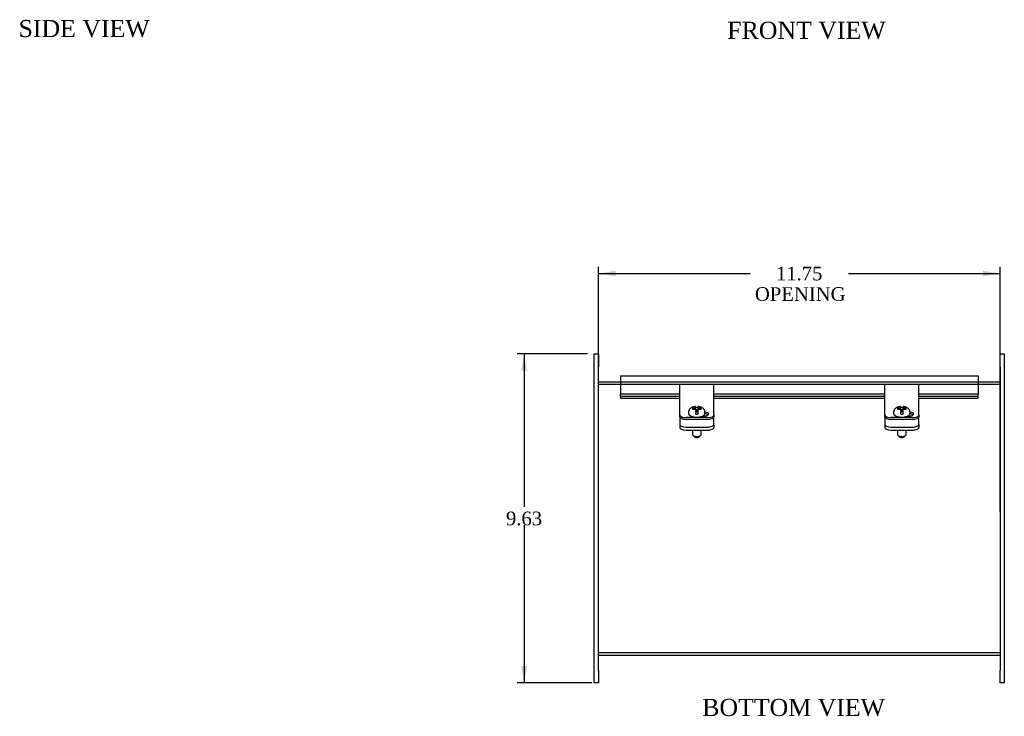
# Model space of a CAD drawing. Header units: inches. Extents: x 2.3 to 88.4, y 3 to 59.2.
# Tile 1 of 4: x 8 to 36.8, y 3 to 23.4. Entities that reach past the tile are written whole.
import ezdxf
from ezdxf.enums import TextEntityAlignment as Align
from ezdxf.lldxf.tags import DXFTag

# ---------------------------------------------------------------- set-up
doc = ezdxf.new("R2010")
doc.units = ezdxf.units.IN
doc.header["$MEASUREMENT"] = 0
for name, color, linetype in [('COM40176', 7, 'CONTINUOUS'), ('COM43353', 7, 'CONTINUOUS'), ('COM49256', 7, 'CONTINUOUS'), ('COM49257', 7, 'CONTINUOUS'), ('COM52631', 7, 'CONTINUOUS'), ('DEFAULT', 7, 'CONTINUOUS'), ('GSK11095', 7, 'CONTINUOUS'), ('SCS19419', 7, 'CONTINUOUS')]:
    doc.layers.add(name, color=color, linetype=linetype)
doc.styles.add('SEACAD_TIMES_NEW_ROMAN', font='times.ttf')
tags = doc.linetypes.add('HIDDEN2', pattern=[0.1875, 0.125, -0.0625]).pattern_tags.tags
tags[6:7] = [DXFTag(74, 4), DXFTag(75, 0), DXFTag(340, '0'), DXFTag(46, 0.0), DXFTag(50, 0.0), DXFTag(44, 0.0), DXFTag(45, 0.0)]
tags[4:5] = [DXFTag(74, 4), DXFTag(75, 0), DXFTag(340, '0'), DXFTag(46, 0.0), DXFTag(50, 0.0), DXFTag(44, 0.0), DXFTag(45, 0.0)]

# ---------------------------------------------------------------- blocks, each defined once
blk = doc.blocks.new('GDIMGGROUP7')
at = {"layer": 'DEFAULT', "linetype": 'Continuous'}
for points in [[(25.442, 16.028), (24.942, 15.944), (25.442, 15.861)], [(36.192, 16.028), (36.192, 15.861), (36.692, 15.944)]]:
    blk.add_hatch(color=136, dxfattribs=at).paths.add_polyline_path(points)
at = {"layer": 'DEFAULT', "color": 136, "linetype": 'Continuous'}
for p, q in [((24.942, 8.978), (24.942, 16.144)), ((36.692, 8.978), (36.692, 16.144)), ((24.942, 15.944), (29.378, 15.944)), ((32.256, 15.944), (36.692, 15.944))]:
    blk.add_line(p, q, dxfattribs=at)
at = {"layer": 'DEFAULT', "color": 136, "linetype": 'Continuous', "style": 'SEACAD_TIMES_NEW_ROMAN'}
for s, p in [('11.75', (30.134, 16.144)), ('OPENING', (29.518, 15.544))]:
    blk.add_text(s, height=0.4, dxfattribs=at).set_placement(p, align=Align.TOP_LEFT)
blk = doc.blocks.new('GDIMGGROUP21')
at = {"layer": 'DEFAULT', "linetype": 'Continuous'}
for points in [[(22.68, 13.09), (22.846, 13.09), (22.763, 13.59)], [(22.68, 4.465), (22.763, 3.965), (22.846, 4.465)]]:
    blk.add_hatch(color=136, dxfattribs=at).paths.add_polyline_path(points)
at = {"layer": 'DEFAULT', "color": 136, "linetype": 'Continuous'}
for p, q in [((24.617, 13.59), (22.563, 13.59)), ((22.763, 13.59), (22.763, 9.118)), ((22.763, 8.578), (22.763, 3.965)), ((24.742, 3.965), (22.563, 3.965))]:
    blk.add_line(p, q, dxfattribs=at)
at = {"layer": 'DEFAULT', "color": 136, "linetype": 'Continuous', "style": 'SEACAD_TIMES_NEW_ROMAN'}
blk.add_text('9.63', height=0.4, dxfattribs=at).set_placement((22.232, 8.978), align=Align.TOP_LEFT)

msp = doc.modelspace()

# ---------------------------------------------------------------- linework, layer by layer
at = {"layer": 'COM40176', "color": 7, "linetype": 'Continuous'}
for p, q in [((27.317, 12.575), (27.317, 12.697)), ((28.317, 12.697), (27.317, 12.697)), ((28.317, 12.575), (28.317, 12.697)), ((33.317, 12.575), (33.317, 12.697)), ((34.317, 12.697), (33.317, 12.697)), ((34.317, 12.575), (34.317, 12.697)), ((27.317, 11.995), (27.317, 12.575)), ((28.317, 11.995), (28.317, 12.575)), ((33.317, 11.995), (33.317, 12.575)), ((34.317, 11.995), (34.317, 12.575)), ((27.317, 11.956), (27.317, 11.995)), ((27.317, 11.808), (27.317, 11.956)), ((28.317, 11.956), (28.317, 11.995)), ((28.317, 11.808), (28.317, 11.956)), ((33.317, 11.956), (33.317, 11.995)), ((33.317, 11.808), (33.317, 11.956)), ((34.317, 11.956), (34.317, 11.995)), ((34.317, 11.808), (34.317, 11.956)), ((27.317, 11.756), (27.317, 11.808)), ((28.129, 11.728), (27.505, 11.728)), ((28.129, 11.677), (27.505, 11.677)), ((27.989, 11.775), (28.02, 11.775)), ((28.317, 11.808), (28.317, 11.756)), ((33.317, 11.756), (33.317, 11.808)), ((34.129, 11.728), (33.505, 11.728)), ((34.129, 11.677), (33.505, 11.677)), ((33.989, 11.775), (34.02, 11.775)), ((34.317, 11.808), (34.317, 11.756))]:
    msp.add_line(p, q, dxfattribs=at)
for centre, major_axis, start_param, end_param in [((28.02, 11.834), (-0.141, 0), 1.570796, 4.453838), ((28.02, 11.782), (-0.14, 0), 3.591638, 4.470707), ((34.02, 11.834), (-0.141, 0), 1.570796, 4.453838), ((34.02, 11.782), (-0.14, 0), 3.591638, 4.470707), ((27.505, 11.808), (-0.188, 0), 0, 1.570796), ((27.505, 11.756), (0.188, 0), 3.141593, 4.712389), ((28.129, 11.808), (-0.188, 0), 1.570796, 3.141593), ((28.129, 11.756), (0.188, 0), 4.712389, 6.283185), ((33.505, 11.808), (-0.188, 0), 0, 1.570796), ((33.505, 11.756), (0.188, 0), 3.141593, 4.712389), ((34.129, 11.808), (-0.188, 0), 1.570796, 3.141593), ((34.129, 11.756), (0.188, 0), 4.712389, 6.283185)]:
    msp.add_ellipse(centre, major_axis=major_axis, ratio=0.422618, start_param=start_param, end_param=end_param, dxfattribs=at)
at = {"layer": 'COM43353', "color": 7, "linetype": 'Continuous'}
for p, q in [((24.817, 13.215), (24.817, 13.59)), ((24.817, 13.59), (24.942, 13.59)), ((24.942, 13.59), (24.942, 13.215)), ((36.692, 13.215), (36.692, 13.59)), ((36.692, 13.59), (36.817, 13.59)), ((36.817, 13.59), (36.817, 13.215)), ((24.817, 4.34), (24.817, 13.215)), ((24.942, 4.34), (24.942, 13.215)), ((36.692, 13.215), (36.692, 4.34)), ((36.817, 13.215), (36.817, 4.34)), ((24.817, 3.965), (24.817, 4.34)), ((24.942, 4.34), (24.942, 3.965)), ((36.692, 3.965), (36.692, 4.34)), ((36.817, 4.34), (36.817, 3.965)), ((24.942, 3.965), (24.817, 3.965)), ((36.817, 3.965), (36.692, 3.965))]:
    msp.add_line(p, q, dxfattribs=at)
at = {"layer": 'COM49256', "color": 7, "linetype": 'Continuous'}
for p, q in [((24.942, 12.779), (25.583, 12.779)), ((36.051, 12.779), (36.692, 12.779)), ((24.942, 4.779), (36.692, 4.779))]:
    msp.add_line(p, q, dxfattribs=at)
at = {"layer": 'COM49256', "color": 7, "linetype": 'HIDDEN2'}
for p, q in [((24.942, 12.707), (36.692, 12.707)), ((25.583, 12.779), (36.051, 12.779)), ((24.942, 4.851), (36.692, 4.851)), ((24.942, 4.811), (24.942, 4.808)), ((36.692, 4.814), (36.692, 4.808))]:
    msp.add_line(p, q, dxfattribs=at)
at = {"layer": 'COM49257', "color": 7, "linetype": 'Continuous'}
for p, q in [((25.583, 12.951), (25.583, 12.843)), ((25.583, 12.951), (36.051, 12.951)), ((25.583, 12.843), (25.583, 12.412)), ((36.051, 12.951), (36.051, 12.843)), ((36.051, 12.843), (36.051, 12.412)), ((25.583, 12.342), (25.583, 12.412)), ((27.317, 12.412), (25.583, 12.412)), ((33.317, 12.412), (28.317, 12.412)), ((36.051, 12.412), (34.317, 12.412)), ((36.051, 12.342), (36.051, 12.412)), ((25.583, 12.342), (25.583, 12.299)), ((27.317, 12.342), (25.583, 12.342)), ((25.583, 12.299), (25.583, 12.296)), ((25.583, 12.296), (27.317, 12.296)), ((33.317, 12.342), (28.317, 12.342)), ((28.317, 12.296), (33.317, 12.296)), ((36.051, 12.342), (34.317, 12.342)), ((34.317, 12.296), (36.051, 12.296)), ((36.051, 12.299), (36.051, 12.342)), ((36.051, 12.299), (36.051, 12.296))]:
    msp.add_line(p, q, dxfattribs=at)
at = {"layer": 'COM52631', "color": 7, "linetype": 'Continuous'}
for p, q in [((27.317, 11.746), (27.317, 11.756)), ((27.317, 11.746), (27.317, 11.702)), ((27.317, 11.702), (27.317, 11.53)), ((27.317, 11.53), (27.317, 11.443)), ((28.317, 11.756), (28.317, 11.746)), ((28.317, 11.702), (28.317, 11.746)), ((28.317, 11.53), (28.317, 11.702)), ((28.317, 11.53), (28.317, 11.443)), ((33.317, 11.746), (33.317, 11.756)), ((33.317, 11.746), (33.317, 11.702)), ((33.317, 11.702), (33.317, 11.53)), ((33.317, 11.53), (33.317, 11.443)), ((34.317, 11.756), (34.317, 11.746)), ((34.317, 11.702), (34.317, 11.746)), ((34.317, 11.53), (34.317, 11.702)), ((34.317, 11.53), (34.317, 11.443)), ((27.505, 11.45), (28.129, 11.45)), ((27.505, 11.364), (28.129, 11.364)), ((33.505, 11.45), (34.129, 11.45)), ((33.505, 11.364), (34.129, 11.364))]:
    msp.add_line(p, q, dxfattribs=at)
for centre, start_param, end_param in [((27.505, 11.53), 0, 1.570796), ((28.129, 11.53), 1.570796, 3.141593), ((33.505, 11.53), 0, 1.570796), ((34.129, 11.53), 1.570796, 3.141593), ((27.505, 11.443), 0, 1.570796), ((28.129, 11.443), 1.570796, 3.141593), ((33.505, 11.443), 0, 1.570796), ((34.129, 11.443), 1.570796, 3.141593)]:
    msp.add_ellipse(centre, major_axis=(-0.188, 0), ratio=0.422618, start_param=start_param, end_param=end_param, dxfattribs=at)
at = {"layer": 'GSK11095', "color": 7, "linetype": 'Continuous'}
for p, q in [((25.583, 12.879), (25.583, 12.879)), ((25.583, 12.879), (25.583, 12.692)), ((25.583, 12.879), (25.583, 12.879)), ((25.583, 12.692), (25.583, 12.692)), ((25.583, 12.692), (25.583, 12.692))]:
    msp.add_line(p, q, dxfattribs=at)
at = {"layer": 'SCS19419', "color": 7, "linetype": 'Continuous'}
for p, q in [((27.577, 11.884), (27.577, 11.857)), ((27.693, 12.007), (27.693, 11.978)), ((27.702, 12.007), (27.693, 12.007)), ((27.693, 11.978), (27.702, 11.978)), ((27.758, 12.007), (27.702, 12.007)), ((27.702, 11.978), (27.758, 11.978)), ((27.758, 12.007), (27.783, 12.018)), ((27.758, 11.978), (27.758, 12.007)), ((27.783, 11.967), (27.758, 11.978)), ((27.783, 12.041), (27.783, 12.053)), ((27.783, 12.041), (27.783, 12.018)), ((27.783, 12.018), (27.783, 11.967)), ((27.783, 11.967), (27.783, 11.944)), ((27.783, 11.944), (27.783, 11.839)), ((27.794, 11.936), (27.783, 11.936)), ((27.783, 11.915), (27.794, 11.915)), ((27.794, 11.957), (27.794, 11.936)), ((27.843, 11.957), (27.794, 11.957)), ((27.794, 11.915), (27.794, 11.936)), ((27.794, 11.916), (27.844, 11.916)), ((27.794, 11.915), (27.794, 11.894)), ((27.794, 11.894), (27.843, 11.894)), ((27.844, 11.95), (27.844, 11.957)), ((27.844, 11.95), (27.844, 11.95)), ((27.844, 11.936), (27.844, 11.95)), ((27.853, 11.936), (27.844, 11.936)), ((27.844, 11.915), (27.844, 11.936)), ((27.844, 11.915), (27.853, 11.915)), ((27.844, 11.899), (27.844, 11.915)), ((27.844, 11.894), (27.844, 11.899)), ((27.853, 12.053), (27.853, 12.041)), ((27.853, 12.018), (27.853, 12.041)), ((27.853, 11.967), (27.853, 12.018)), ((27.853, 12.018), (27.878, 12.007)), ((27.878, 11.978), (27.853, 11.967)), ((27.853, 11.944), (27.853, 11.967)), ((27.853, 11.839), (27.853, 11.944)), ((27.932, 12.007), (27.878, 12.007)), ((27.878, 12.007), (27.878, 11.978)), ((27.878, 11.978), (27.932, 11.978)), ((27.943, 12.007), (27.932, 12.007)), ((27.932, 11.978), (27.943, 11.977)), ((27.943, 11.977), (27.943, 12.007)), ((28.057, 11.857), (28.057, 11.884)), ((33.577, 11.884), (33.577, 11.857)), ((33.693, 12.007), (33.693, 11.978)), ((33.702, 12.007), (33.693, 12.007)), ((33.693, 11.978), (33.702, 11.978)), ((33.758, 12.007), (33.702, 12.007)), ((33.702, 11.978), (33.758, 11.978)), ((33.758, 12.007), (33.783, 12.018)), ((33.758, 11.978), (33.758, 12.007)), ((33.783, 11.967), (33.758, 11.978)), ((33.783, 12.041), (33.783, 12.053)), ((33.783, 12.041), (33.783, 12.018)), ((33.783, 12.018), (33.783, 11.967)), ((33.783, 11.967), (33.783, 11.944)), ((33.783, 11.944), (33.783, 11.839)), ((33.794, 11.936), (33.783, 11.936)), ((33.783, 11.915), (33.794, 11.915)), ((33.794, 11.957), (33.794, 11.936)), ((33.843, 11.957), (33.794, 11.957)), ((33.794, 11.915), (33.794, 11.936)), ((33.794, 11.916), (33.844, 11.916)), ((33.794, 11.915), (33.794, 11.894)), ((33.794, 11.894), (33.843, 11.894)), ((33.844, 11.95), (33.844, 11.957)), ((33.844, 11.95), (33.844, 11.95)), ((33.844, 11.936), (33.844, 11.95)), ((33.853, 11.936), (33.844, 11.936)), ((33.844, 11.915), (33.844, 11.936)), ((33.844, 11.915), (33.853, 11.915)), ((33.844, 11.899), (33.844, 11.915)), ((33.844, 11.894), (33.844, 11.899)), ((33.853, 12.053), (33.853, 12.041)), ((33.853, 12.018), (33.853, 12.041)), ((33.853, 11.967), (33.853, 12.018)), ((33.853, 12.018), (33.878, 12.007)), ((33.878, 11.978), (33.853, 11.967)), ((33.853, 11.944), (33.853, 11.967)), ((33.853, 11.839), (33.853, 11.944)), ((33.932, 12.007), (33.878, 12.007)), ((33.878, 12.007), (33.878, 11.978)), ((33.878, 11.978), (33.932, 11.978)), ((33.943, 12.007), (33.932, 12.007)), ((33.932, 11.978), (33.943, 11.977)), ((33.943, 11.977), (33.943, 12.007)), ((34.057, 11.857), (34.057, 11.884)), ((27.694, 11.364), (27.694, 11.226)), ((27.94, 11.226), (27.94, 11.364)), ((33.694, 11.364), (33.694, 11.226)), ((33.94, 11.226), (33.94, 11.364)), ((27.708, 11.202), (27.761, 11.159)), ((27.873, 11.159), (27.926, 11.202)), ((33.708, 11.202), (33.761, 11.159)), ((33.873, 11.159), (33.926, 11.202))]:
    msp.add_line(p, q, dxfattribs=at)
for centre, radius, start, end in [((27.794, 11.838), 0.0111, 177.5964, 264.1762), ((27.843, 11.968), 0.011, 270, 272.2047), ((27.843, 11.905), 0.011, 270, 272.2047), ((27.842, 11.839), 0.0112, 276.1761, 2.3347), ((33.794, 11.838), 0.0111, 177.5964, 264.1762), ((33.843, 11.968), 0.011, 270, 272.2047), ((33.843, 11.905), 0.011, 270, 272.2047), ((33.842, 11.839), 0.0112, 276.1761, 2.3347)]:
    msp.add_arc(centre, radius, start, end, dxfattribs=at)
for centre, major_axis, ratio, start_param, end_param in [((27.817, 11.857), (-0.24, 0), 0.422618, 6.264677, 6.283185), ((27.793, 11.959), (-0.01, 0), 0.906308, 0, 1.570796), ((27.793, 11.908), (0.01, 0), 0.906308, 3.141593, 4.712389), ((27.817, 11.925), (0.231, 0), 0.422618, 1.456205, 1.672855), ((27.817, 11.925), (-0.231, 0), 0.422618, 1.468738, 1.685388), ((27.843, 11.959), (-0.01, 0), 0.906308, 1.613249, 3.141593), ((27.843, 11.908), (0.01, 0), 0.906308, 4.754841, 6.283185), ((33.817, 11.857), (-0.24, 0), 0.422618, 6.264677, 6.283185), ((33.793, 11.959), (-0.01, 0), 0.906308, 0, 1.570796), ((33.793, 11.908), (0.01, 0), 0.906308, 3.141593, 4.712389), ((33.817, 11.925), (0.231, 0), 0.422618, 1.456205, 1.672855), ((33.817, 11.925), (-0.231, 0), 0.422618, 1.468738, 1.685388), ((33.843, 11.959), (-0.01, 0), 0.906308, 1.613249, 3.141593), ((33.843, 11.908), (0.01, 0), 0.906308, 4.754841, 6.283185), ((27.817, 11.226), (-0.123, 0), 0.422618, 0, 3.141593), ((27.817, 11.171), (0.063, 0), 0.422618, 3.626705, 5.798073), ((33.817, 11.226), (-0.123, 0), 0.422618, 0, 3.141593), ((33.817, 11.171), (0.063, 0), 0.422618, 3.626705, 5.798073)]:
    msp.add_ellipse(centre, major_axis=major_axis, ratio=ratio, start_param=start_param, end_param=end_param, dxfattribs=at)
for points, knots in [([(27.578, 11.859), (27.578, 11.856), (27.576, 11.846), (27.582, 11.829), (27.594, 11.811), (27.611, 11.794), (27.635, 11.778), (27.664, 11.765), (27.698, 11.754), (27.735, 11.747), (27.775, 11.742), (27.815, 11.74), (27.856, 11.742), (27.895, 11.746), (27.932, 11.753), (27.966, 11.764), (27.997, 11.777), (28.021, 11.792), (28.04, 11.81), (28.051, 11.828), (28.057, 11.845), (28.056, 11.853), (28.056, 11.856)], [0, 0, 0, 0, 0.021442, 0.068495, 0.115732, 0.166361, 0.221206, 0.278131, 0.334743, 0.39076, 0.446351, 0.501712, 0.55701, 0.612378, 0.667952, 0.72393, 0.78057, 0.838178, 0.890802, 0.939196, 0.984573, 1, 1, 1, 1]), ([(27.783, 12.053), (27.781, 12.053), (27.767, 12.052), (27.738, 12.047), (27.701, 12.037), (27.667, 12.023), (27.639, 12.005), (27.616, 11.984), (27.597, 11.959), (27.585, 11.932), (27.577, 11.906), (27.578, 11.891), (27.578, 11.884)], [0, 0, 0, 0, 0.016727, 0.144856, 0.27899, 0.408962, 0.52564, 0.632646, 0.735126, 0.835581, 0.935279, 1, 1, 1, 1]), ([(27.783, 12.028), (27.783, 12.027), (27.784, 12.025), (27.788, 12.022), (27.791, 12.022), (27.793, 12.022)], [0, 0, 0, 0, 0.5, 0.5, 1, 1, 1, 1]), ([(27.793, 11.95), (27.792, 11.95), (27.79, 11.95), (27.787, 11.949), (27.785, 11.949), (27.784, 11.948), (27.783, 11.948), (27.783, 11.948)], [0, 0, 0, 0, 0.125, 0.125, 0.25, 0.25, 0.2594464, 0.2594464, 0.2594464, 0.2594464]), ([(27.843, 12.022), (27.846, 12.022), (27.849, 12.022), (27.852, 12.025), (27.853, 12.026), (27.853, 12.028)], [0, 0, 0, 0, 0.5, 0.5, 1, 1, 1, 1]), ([(27.853, 11.948), (27.853, 11.948), (27.853, 11.948), (27.852, 11.949), (27.85, 11.949), (27.847, 11.95), (27.846, 11.95), (27.844, 11.95)], [0.7477145, 0.7477145, 0.7477145, 0.7477145, 0.75, 0.75, 0.875, 0.875, 1, 1, 1, 1]), ([(28.057, 11.884), (28.056, 11.895), (28.055, 11.914), (28.045, 11.942), (28.031, 11.967), (28.013, 11.989), (27.991, 12.008), (27.964, 12.024), (27.933, 12.037), (27.897, 12.047), (27.869, 12.052), (27.855, 12.053), (27.853, 12.053)], [0, 0, 0, 0, 0.099975, 0.201088, 0.299138, 0.39702, 0.498071, 0.606498, 0.726569, 0.857654, 0.9886, 1, 1, 1, 1]), ([(33.578, 11.859), (33.578, 11.856), (33.576, 11.846), (33.582, 11.829), (33.594, 11.811), (33.611, 11.794), (33.635, 11.778), (33.664, 11.765), (33.698, 11.754), (33.735, 11.747), (33.775, 11.742), (33.815, 11.74), (33.856, 11.742), (33.895, 11.746), (33.932, 11.753), (33.966, 11.764), (33.997, 11.777), (34.021, 11.792), (34.04, 11.81), (34.051, 11.828), (34.057, 11.845), (34.056, 11.853), (34.056, 11.856)], [0, 0, 0, 0, 0.021442, 0.068495, 0.115732, 0.166361, 0.221206, 0.278131, 0.334743, 0.39076, 0.446351, 0.501712, 0.55701, 0.612378, 0.667952, 0.72393, 0.78057, 0.838178, 0.890802, 0.939196, 0.984573, 1, 1, 1, 1]), ([(33.783, 12.053), (33.781, 12.053), (33.767, 12.052), (33.738, 12.047), (33.701, 12.037), (33.667, 12.023), (33.639, 12.005), (33.616, 11.984), (33.597, 11.959), (33.585, 11.932), (33.577, 11.906), (33.578, 11.891), (33.578, 11.884)], [0, 0, 0, 0, 0.016727, 0.144856, 0.27899, 0.408962, 0.52564, 0.632646, 0.735126, 0.835581, 0.935279, 1, 1, 1, 1]), ([(33.783, 12.028), (33.783, 12.027), (33.784, 12.025), (33.788, 12.022), (33.791, 12.022), (33.793, 12.022)], [0, 0, 0, 0, 0.5, 0.5, 1, 1, 1, 1]), ([(33.793, 11.95), (33.792, 11.95), (33.79, 11.95), (33.787, 11.949), (33.785, 11.949), (33.784, 11.948), (33.783, 11.948), (33.783, 11.948)], [0, 0, 0, 0, 0.125, 0.125, 0.25, 0.25, 0.2594464, 0.2594464, 0.2594464, 0.2594464]), ([(33.843, 12.022), (33.846, 12.022), (33.849, 12.022), (33.852, 12.025), (33.853, 12.026), (33.853, 12.028)], [0, 0, 0, 0, 0.5, 0.5, 1, 1, 1, 1]), ([(33.853, 11.948), (33.853, 11.948), (33.853, 11.948), (33.852, 11.949), (33.85, 11.949), (33.847, 11.95), (33.846, 11.95), (33.844, 11.95)], [0.7477145, 0.7477145, 0.7477145, 0.7477145, 0.75, 0.75, 0.875, 0.875, 1, 1, 1, 1]), ([(34.057, 11.884), (34.056, 11.895), (34.055, 11.914), (34.045, 11.942), (34.031, 11.967), (34.013, 11.989), (33.991, 12.008), (33.964, 12.024), (33.933, 12.037), (33.897, 12.047), (33.869, 12.052), (33.855, 12.053), (33.853, 12.053)], [0, 0, 0, 0, 0.099975, 0.201088, 0.299138, 0.39702, 0.498071, 0.606498, 0.726569, 0.857654, 0.9886, 1, 1, 1, 1])]:
    msp.add_open_spline(points, degree=3, knots=knots, dxfattribs=at)

# ---------------------------------------------------------------- block references
at = {"layer": 'DEFAULT'}
for name in ['GDIMGGROUP7', 'GDIMGGROUP21']:
    msp.add_blockref(name, (0, 0), dxfattribs=at)

# ---------------------------------------------------------------- texts
at = {"layer": 'DEFAULT', "color": 136, "linetype": 'Continuous', "style": 'SEACAD_TIMES_NEW_ROMAN'}
for s, p in [('SIDE VIEW', (7.967, 23.362)), ('FRONT VIEW', (28.708, 23.31)), ('BOTTOM VIEW', (27.976, 3.498))]:
    msp.add_text(s, height=0.5, dxfattribs=at).set_placement(p, align=Align.TOP_LEFT)

doc.saveas('drawing.dxf')
